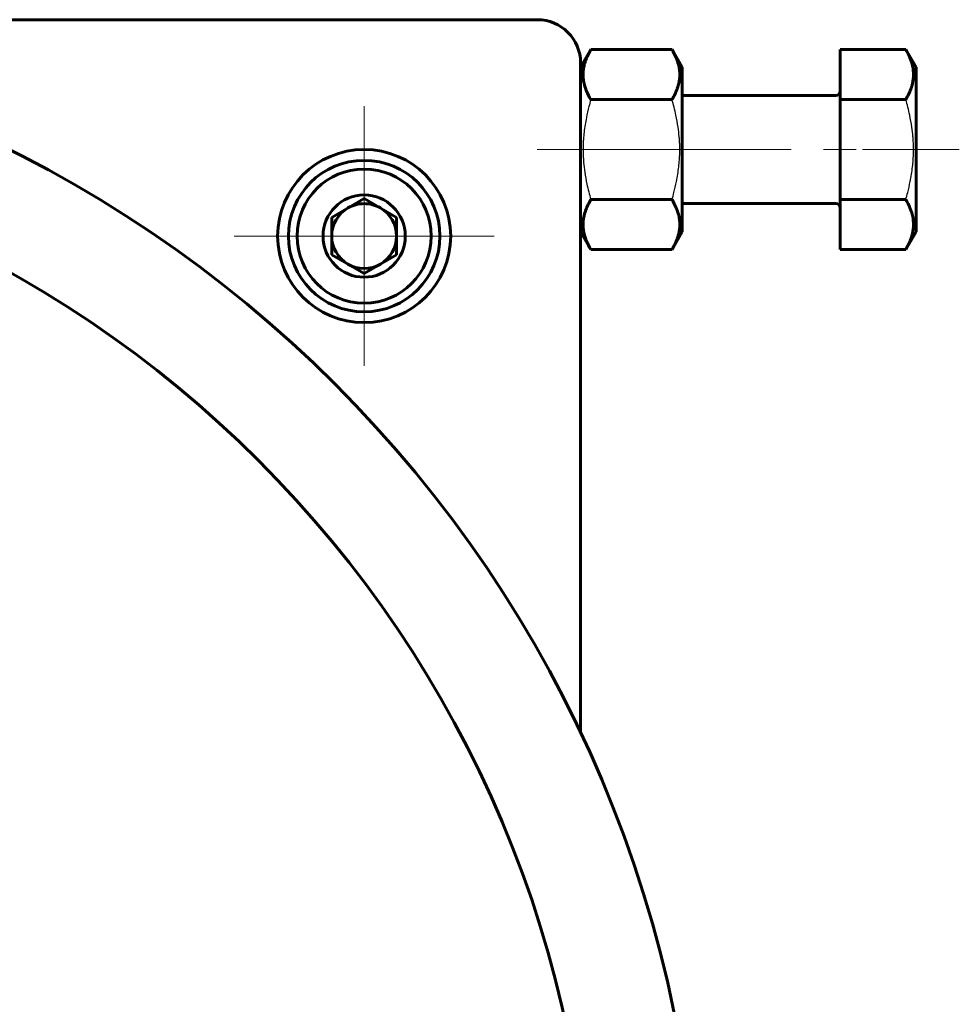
# Model space of a CAD drawing. Header units: millimetres. Extents: x -136 to 322, y -77 to 78.
# Tile 15 of 15: x 278 to 322, y 1 to 46. Entities that reach past the tile are written whole.
import ezdxf

# ---------------------------------------------------------------- set-up
doc = ezdxf.new("R2010")
doc.units = ezdxf.units.MM
for name, pattern in [('K5LT-1', [0]), ('K5LT_AXLED', [12, 7.5, -1.5, 1.5, -1.5]), ('K5LT_BASIC', [0])]:
    doc.linetypes.add(name, pattern=pattern)
doc.layers.add('Системный слой (1)', color=7, linetype='Continuous', true_color=0x6c6c6c)

# ---------------------------------------------------------------- blocks, each defined once
blk = doc.blocks.new('U70')
at = {"layer": 'Системный слой (1)', "color": 30, "linetype": 'K5LT_AXLED', "lineweight": 18, "true_color": 0xff8000}
for q in [(294.234, 42), (288.234, 36), (300.234, 36), (294.234, 30)]:
    blk.add_line((294.234, 36), q, dxfattribs=at)

msp = doc.modelspace()

# ---------------------------------------------------------------- linework, layer by layer
at = {"layer": 'Системный слой (1)', "color": 150, "linetype": 'K5LT_BASIC', "lineweight": 60, "true_color": 0x0080ff}
for p, q in [((302.234, 46), (252.234, 46)), ((304.234, 43.8), (304.707, 44.619)), ((304.707, 44.619), (308.461, 44.619)), ((308.461, 44.619), (308.934, 43.8)), ((316.234, 44.619), (316.234, 42.309)), ((316.234, 44.619), (319.261, 44.619)), ((319.261, 44.619), (319.734, 43.8)), ((304.234, 13.041), (304.234, 44)), ((308.934, 36.2), (308.934, 43.8)), ((319.734, 36.2), (319.734, 43.8)), ((316.034, 42.5), (308.934, 42.5)), ((304.707, 42.309), (308.461, 42.309)), ((316.234, 42.309), (319.261, 42.309)), ((316.234, 42.309), (316.234, 37.691)), ((294.234, 37.732), (292.734, 36.866)), ((295.734, 36.866), (294.234, 37.732)), ((304.707, 37.691), (308.461, 37.691)), ((316.034, 37.5), (308.934, 37.5)), ((316.234, 37.691), (319.261, 37.691)), ((316.234, 37.691), (316.234, 35.381)), ((292.734, 36.866), (292.734, 35.134)), ((295.734, 35.134), (295.734, 36.866)), ((304.234, 36.2), (304.707, 35.381)), ((308.461, 35.381), (308.934, 36.2)), ((319.261, 35.381), (319.734, 36.2)), ((292.734, 35.134), (294.234, 34.268)), ((294.234, 34.268), (295.734, 35.134)), ((304.707, 35.381), (308.461, 35.381)), ((316.234, 35.381), (319.261, 35.381))]:
    msp.add_line(p, q, dxfattribs=at)
at = {"layer": 'Системный слой (1)', "color": 30, "linetype": 'K5LT_AXLED', "lineweight": 18, "true_color": 0xff8000}
for p, q in [((302.234, 40), (306.707, 40)), ((306.461, 40), (318.234, 40)), ((317.261, 40), (321.734, 40))]:
    msp.add_line(p, q, dxfattribs=at)
at = {"layer": 'Системный слой (1)', "color": 150, "linetype": 'K5LT_BASIC', "lineweight": 60, "true_color": 0x0080ff}
for centre, radius in [((252.234, -11.5), 57.5), ((252.234, -11.5), 52.5), ((294.234, 36), 4), ((294.234, 36), 3.5), ((294.234, 36), 3.1), ((294.234, 36), 1.9)]:
    msp.add_circle(centre, radius, dxfattribs=at)
for centre, radius, start, end in [((302.234, 44), 2, 0, 90), ((316.034, 42.7), 0.2, 270, 0), ((294.234, 36), 1.5, 90, 120), ((294.234, 36), 1.5, 60, 90), ((316.034, 37.3), 0.2, 0, 90), ((294.234, 36), 1.5, 120, 180), ((294.234, 36), 1.5, 0, 60), ((294.234, 36), 1.5, 180, 240), ((294.234, 36), 1.5, 300, 0), ((294.234, 36), 1.5, 240, 300)]:
    msp.add_arc(centre, radius, start, end, dxfattribs=at)
for points in [[(304.707, 44.619), (304.616, 44.461), (304.516, 44.258), (304.43, 44.003), (304.387, 43.84), (304.355, 43.649), (304.346, 43.441), (304.362, 43.221), (304.411, 42.976), (304.518, 42.664), (304.633, 42.437), (304.707, 42.309)], [(308.461, 42.309), (308.552, 42.467), (308.652, 42.67), (308.738, 42.925), (308.781, 43.088), (308.813, 43.279), (308.823, 43.487), (308.806, 43.707), (308.757, 43.953), (308.65, 44.264), (308.535, 44.491), (308.461, 44.619)], [(319.261, 42.309), (319.352, 42.467), (319.452, 42.67), (319.538, 42.925), (319.581, 43.088), (319.613, 43.279), (319.623, 43.487), (319.606, 43.707), (319.557, 43.953), (319.45, 44.264), (319.335, 44.491), (319.261, 44.619)], [(304.707, 37.691), (304.616, 37.533), (304.516, 37.33), (304.43, 37.075), (304.387, 36.912), (304.355, 36.721), (304.346, 36.513), (304.362, 36.293), (304.411, 36.047), (304.518, 35.736), (304.633, 35.509), (304.707, 35.381)], [(308.461, 35.381), (308.552, 35.539), (308.652, 35.742), (308.738, 35.997), (308.781, 36.16), (308.813, 36.351), (308.823, 36.559), (308.806, 36.779), (308.757, 37.024), (308.65, 37.336), (308.535, 37.563), (308.461, 37.691)], [(319.261, 35.381), (319.352, 35.539), (319.452, 35.742), (319.538, 35.997), (319.581, 36.16), (319.613, 36.351), (319.623, 36.559), (319.606, 36.779), (319.557, 37.024), (319.45, 37.336), (319.335, 37.563), (319.261, 37.691)]]:
    msp.add_open_spline(points, degree=3, knots=[0, 0, 0, 0, 2.519415, 3.210779, 3.962895, 5.042318, 6.161143, 7.147838, 8.419347, 9.952382, 12, 12, 12, 12], dxfattribs=at)
at = {"layer": 'Системный слой (1)', "color": 7, "linetype": 'K5LT-1'}
for points in [[(304.707, 42.309), (304.676, 42.202), (304.601, 41.927), (304.485, 41.427), (304.405, 40.924), (304.369, 40.536), (304.356, 40.32), (304.352, 40.18), (304.35, 40.063), (304.349, 39.936), (304.352, 39.778), (304.361, 39.588), (304.381, 39.315), (304.427, 38.919), (304.509, 38.469), (304.608, 38.046), (304.673, 37.809), (304.707, 37.691)], [(308.461, 37.691), (308.492, 37.798), (308.568, 38.073), (308.683, 38.573), (308.764, 39.076), (308.799, 39.464), (308.812, 39.68), (308.817, 39.82), (308.819, 39.937), (308.819, 40.064), (308.816, 40.222), (308.807, 40.412), (308.787, 40.685), (308.741, 41.081), (308.659, 41.531), (308.56, 41.954), (308.496, 42.191), (308.461, 42.309)], [(319.261, 37.691), (319.292, 37.798), (319.368, 38.073), (319.483, 38.573), (319.564, 39.076), (319.599, 39.464), (319.612, 39.68), (319.617, 39.82), (319.619, 39.937), (319.619, 40.064), (319.616, 40.222), (319.607, 40.412), (319.587, 40.685), (319.541, 41.081), (319.459, 41.531), (319.36, 41.954), (319.296, 42.191), (319.261, 42.309)]]:
    msp.add_open_spline(points, degree=3, knots=[0, 0, 0, 0, 3.152296, 8.024027, 14.430358, 17.4743, 18.996271, 20.518242, 21.409855, 22.301468, 24.084694, 25.867919, 27.651145, 31.792504, 37.072525, 40.536262, 44, 44, 44, 44], dxfattribs=at)

# ---------------------------------------------------------------- block references
at = {"layer": 'Системный слой (1)'}
msp.add_blockref('U70', (0, 0), dxfattribs=at)

doc.saveas('drawing.dxf')
